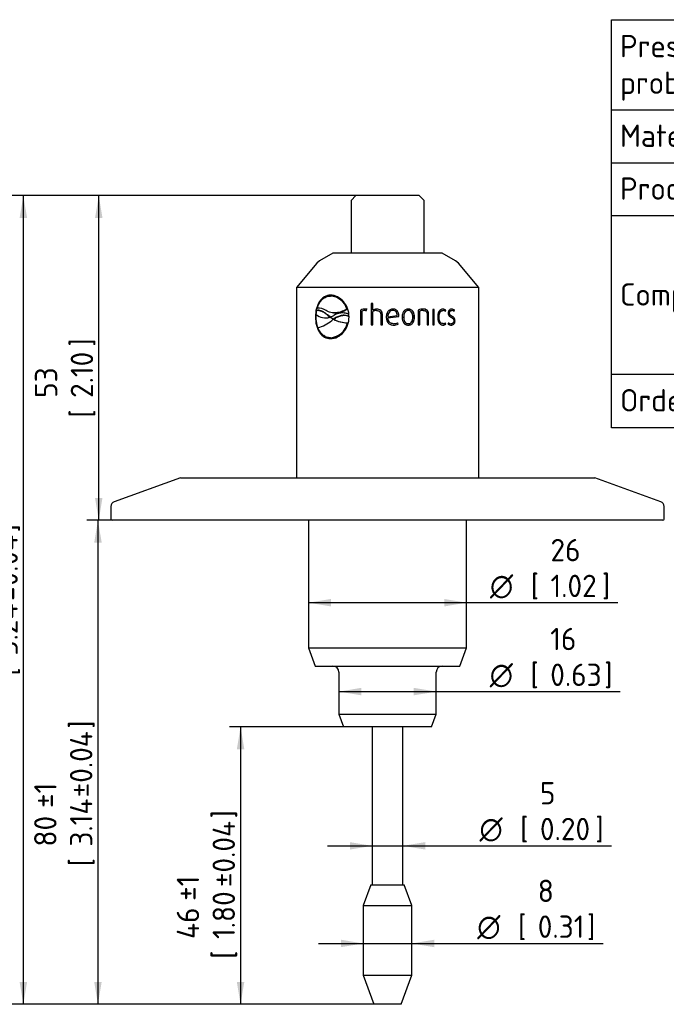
# Model space of a CAD drawing. Header units: millimetres. Extents: x 0 to 296, y -88 to 205.
# Tile 3 of 4: x 94 to 195, y 51 to 205. Entities that reach past the tile are written whole.
import ezdxf
from ezdxf.enums import TextEntityAlignment as Align

# ---------------------------------------------------------------- set-up
doc = ezdxf.new("R2010")
doc.units = ezdxf.units.MM
doc.layers.add('Default', color=7, linetype='Continuous')
doc.layers.add('SRV-X3-30T', color=7, linetype='Continuous')
doc.styles.add('SEACAD_Solid_Edge_ISO', font='seiso.ttf')
doc.styles.add('SEACAD_Solid_Edge_ISO1_Symbols', font='semeci1.ttf')
doc.dimstyles.new('Rheonics_Publish', dxfattribs={"dimtxt": 3.5, "dimasz": 3.5, "dimexe": 1.75, "dimexo": 0, "dimgap": 0.875, "dimtad": 1, "dimdec": 0, "dimlfac": 1.052632, "dimdsep": 46, "dimtxsty": 'SEACAD_Solid_Edge_ISO', "dimblk1": '_SE_FILLED', "dimblk2": '_SE_FILLED', "dimsah": 1, "dimcen": 1.75, "dimazin": 0, "dimtfac": 0.5, "dimtdec": 3, "dimtmove": 0, "dimatfit": 3, "dimfxl": 1, "dimarcsym": 0})

# ---------------------------------------------------------------- blocks, each defined once
blk = doc.blocks.new('SE')
at = {"layer": 'Default', "color": 7, "linetype": 'Continuous'}
for p, q in [((241.37, 205.15), (241.37, 191.07)), ((186.06, 191.07), (293.43, 191.07)), ((241.37, 191.07), (241.37, 182.79)), ((186.06, 182.79), (293.43, 182.79)), ((241.37, 182.79), (241.37, 174.52)), ((186.06, 174.52), (293.43, 174.52)), ((241.37, 174.52), (241.37, 166.24)), ((241.37, 166.24), (293.43, 166.24)), ((241.37, 166.24), (241.37, 157.96)), ((241.37, 157.96), (293.43, 157.96)), ((241.37, 157.96), (241.37, 149.69)), ((186.06, 149.69), (293.43, 149.69)), ((241.37, 149.69), (241.37, 141.33))]:
    blk.add_line(p, q, dxfattribs=at)
blk.add_lwpolyline([(186.06, 141.33), (186.06, 205.15), (293.43, 205.15), (293.43, 141.33), (186.06, 141.33)], dxfattribs=at)
at = {"layer": 'Default', "color": 7, "linetype": 'Continuous', "style": 'SEACAD_Solid_Edge_ISO'}
for s, p in [('Pressure-Rating of the sensor', (187.41, 202.77)), ('As specified in order', (242.65, 202.77)), ('probe', (187.41, 197.04)), ('confirmation', (242.65, 197.04)), ('Material', (187.41, 188.76)), ('316L', (242.65, 188.76)), ('Process connection', (187.41, 180.49)), ('Tri-Clamp 3"', (242.65, 180.49)), ('ISO 1127 DN 65', (242.65, 172.21)), ('Compatible with', (187.41, 163.93)), ('DIN 32676 DN 65', (242.65, 163.93)), ('ASME BPE 3"', (242.65, 155.65)), ('Order Code', (187.41, 147.38)), ('SRV-X3-30T', (242.65, 147.38))]:
    blk.add_text(s, height=3.5, dxfattribs=at).set_placement(p, align=Align.TOP_LEFT)
blk = doc.blocks.new('SE1')
at = {"layer": 'SRV-X3-30T', "color": 7, "linetype": 'Continuous'}
for p, q in [((146.14, 177.64), (145.38, 176.88)), ((156.02, 177.64), (146.14, 177.64)), ((156.78, 176.88), (156.02, 177.64)), ((145.38, 176.88), (145.38, 168.62)), ((156.78, 168.62), (156.78, 176.88)), ((142.53, 168.62), (140.46, 167.42)), ((159.63, 168.62), (142.53, 168.62)), ((161.7, 167.42), (159.63, 168.62)), ((140.02, 167.05), (136.83, 163.25)), ((140.46, 167.42), (140.02, 167.05)), ((162.14, 167.05), (161.7, 167.42)), ((165.33, 163.25), (162.14, 167.05)), ((165.33, 163.25), (136.83, 163.25)), ((136.83, 163.25), (136.83, 133.52)), ((165.33, 133.52), (165.33, 163.25)), ((142.38, 161.92), (142.31, 161.93)), ((148.76, 160.76), (148.5, 160.76)), ((148.5, 160.76), (148.5, 157.43)), ((148.52, 160.76), (148.52, 157.43)), ((148.76, 159.73), (148.76, 160.76)), ((139.87, 158.67), (139.8, 158.67)), ((139.9, 159.08), (139.99, 159.68)), ((140.08, 160.05), (140.15, 160.05)), ((140.31, 159.7), (140.24, 159.7)), ((141.75, 158.89), (141.82, 158.89)), ((141.75, 158.89), (142.05, 158.66)), ((142.11, 158.66), (141.82, 158.89)), ((142.05, 158.66), (142.11, 158.66)), ((142.05, 158.66), (142.11, 158.65)), ((142.08, 158.63), (142.05, 158.64)), ((142.6, 158.31), (142.08, 158.63)), ((142.11, 158.65), (142.66, 158.89)), ((142.64, 159.31), (142.71, 159.31)), ((144.31, 159.29), (144.24, 159.29)), ((144.71, 159.92), (144.79, 159.91)), ((144.9, 159.15), (144.97, 159.14)), ((144.9, 159.15), (144.93, 158.78)), ((144.93, 158.78), (145, 158.78)), ((145, 158.78), (144.97, 159.14)), ((146.88, 159.73), (146.86, 159.73)), ((146.86, 159.73), (146.86, 157.43)), ((146.88, 159.73), (146.88, 157.43)), ((147.11, 157.43), (147.11, 159.58)), ((147.63, 159.67), (147.8, 159.66)), ((147.68, 159.89), (147.66, 159.89)), ((147.7, 159.67), (147.67, 159.67)), ((147.7, 159.67), (147.8, 159.66)), ((147.8, 159.66), (147.86, 159.88)), ((148.78, 159.73), (148.76, 159.73)), ((148.76, 157.43), (148.76, 159.51)), ((149.34, 159.67), (149.33, 159.67)), ((149.38, 159.89), (149.37, 159.89)), ((150.01, 159.08), (150, 159.08)), ((150, 159.08), (150, 157.43)), ((150.01, 159.08), (150.01, 157.43)), ((150.26, 157.43), (150.26, 159.1)), ((150.88, 158.64), (150.88, 158.64)), ((151.12, 158.7), (152.58, 158.91)), ((151.12, 158.7), (151.12, 158.7)), ((151.13, 158.5), (152.83, 158.75)), ((151.13, 158.5), (152.81, 158.75)), ((151.89, 159.68), (151.9, 159.68)), ((152.81, 158.75), (152.82, 158.89)), ((152.81, 158.75), (152.83, 158.75)), ((152.82, 158.89), (152.83, 158.89)), ((152.83, 158.75), (152.83, 158.89)), ((153.59, 158.64), (153.61, 158.64)), ((154.3, 159.67), (154.32, 159.67)), ((155.25, 158.64), (155.28, 158.64)), ((155.87, 159.73), (155.87, 157.43)), ((156.08, 159.58), (156.11, 159.58)), ((156.08, 157.43), (156.08, 159.58)), ((156.11, 157.43), (156.11, 159.58)), ((156.62, 159.89), (156.66, 159.89)), ((156.62, 159.67), (156.66, 159.67)), ((157.26, 159.08), (157.26, 157.43)), ((157.45, 159.1), (157.5, 159.1)), ((157.45, 157.43), (157.45, 159.1)), ((157.5, 157.43), (157.5, 159.1)), ((158.37, 159.85), (158.14, 159.85)), ((158.14, 159.85), (158.14, 157.43)), ((158.32, 157.43), (158.32, 159.85)), ((158.37, 157.43), (158.37, 159.85)), ((159.08, 158.64), (159.13, 158.64)), ((159.7, 159.67), (159.75, 159.67)), ((160.07, 159.57), (160.13, 159.73)), ((160.12, 159.53), (160.19, 159.73)), ((160.13, 159.73), (160.19, 159.73)), ((160.69, 159.27), (160.76, 159.27)), ((161.06, 159.68), (161.13, 159.68)), ((161.44, 159.58), (161.49, 159.73)), ((161.49, 159.73), (161.56, 159.73)), ((161.49, 159.53), (161.56, 159.73)), ((141.23, 158.53), (141.3, 158.53)), ((142.35, 158.11), (142.59, 158.3)), ((142.59, 158.3), (142.62, 158.3)), ((142.6, 158.31), (142.67, 158.3)), ((142.62, 158.3), (142.69, 158.29)), ((144.8, 157.72), (144.88, 157.72)), ((144.81, 157.72), (144.88, 157.72)), ((146.86, 157.43), (147.11, 157.43)), ((148.5, 157.43), (148.76, 157.43)), ((150, 157.43), (150.26, 157.43)), ((151.13, 158.5), (151.13, 158.5)), ((152, 157.39), (152, 157.39)), ((152.01, 157.61), (152.01, 157.61)), ((152.74, 157.55), (152.65, 157.76)), ((152.75, 157.55), (152.66, 157.76)), ((152.74, 157.55), (152.75, 157.55)), ((154.3, 157.61), (154.32, 157.61)), ((155.87, 157.43), (156.11, 157.43)), ((157.26, 157.43), (157.5, 157.43)), ((158.14, 157.43), (158.37, 157.43)), ((159.7, 157.62), (159.75, 157.62)), ((160.13, 157.55), (160.07, 157.72)), ((160.19, 157.55), (160.12, 157.75)), ((160.13, 157.55), (160.19, 157.55)), ((160.59, 157.76), (160.51, 157.55)), ((160.95, 157.61), (161.02, 157.61)), ((161.55, 158.05), (161.62, 158.05)), ((142.05, 155.41), (142.12, 155.41)), ((142.18, 155.41), (142.25, 155.4)), ((118.69, 133.52), (108.35, 129.76)), ((118.69, 133.52), (183.47, 133.52)), ((193.8, 129.76), (183.47, 133.52)), ((107.85, 129.04), (107.85, 127.06)), ((194.3, 127.06), (194.3, 129.04)), ((194.11, 126.87), (108.04, 126.87)), ((138.73, 126.87), (138.73, 106.91)), ((163.43, 106.91), (163.43, 126.87)), ((138.73, 106.91), (163.43, 106.91)), ((138.73, 106.91), (139.77, 104.06)), ((162.39, 104.06), (163.43, 106.91)), ((139.77, 104.06), (162.39, 104.06)), ((143.48, 103.11), (143.48, 96.52)), ((158.68, 96.52), (158.68, 103.11)), ((143.48, 96.52), (158.68, 96.52)), ((143.48, 96.52), (144.19, 94.56)), ((157.97, 94.56), (158.68, 96.52)), ((157.97, 94.56), (144.19, 94.56)), ((148.69, 94.56), (148.69, 69.86)), ((153.46, 69.86), (153.46, 94.56)), ((148.47, 69.86), (147.28, 66.6)), ((148.47, 69.86), (153.69, 69.86)), ((154.88, 66.6), (153.69, 69.86)), ((147.28, 66.6), (154.88, 66.6)), ((147.28, 66.6), (147.28, 55.74)), ((154.88, 55.74), (154.88, 66.6)), ((147.28, 55.74), (154.88, 55.74)), ((147.28, 55.74), (148.94, 51.17)), ((153.22, 51.17), (154.88, 55.74)), ((153.22, 51.17), (148.94, 51.17))]:
    blk.add_line(p, q, dxfattribs=at)
for centre, radius, start, end in [((141.95, 159.04), 2.9, 17.6422, 85.4166), ((142, 159.01), 2.93, 18.0254, 82.549), ((141.37, 160.74), 2.22, 228.7034, 288.0589), ((140.23, 157.91), 2.15, 54.9462, 93.9391), ((140.3, 157.91), 2.15, 86.9049, 93.9304), ((141.44, 160.74), 2.22, 266.3373, 288.0639), ((144.06, 156.64), 2.65, 71.3517, 121.7005), ((142.96, 162.37), 3.06, 265.2869, 306.6242), ((144.13, 156.63), 2.65, 71.3774, 86.0995), ((147.64, 157.96), 1.94, 89.4375, 113.9027), ((147.67, 157.97), 1.93, 89.5211, 113.9714), ((147.61, 158.29), 1.38, 89.2195, 111.3223), ((147.73, 159.32), 0.576, 76.5969, 97.0614), ((149.39, 158.55), 1.34, 91.1171, 118.0347), ((149.34, 158.51), 1.16, 90.6638, 120.2261), ((149.4, 158.57), 1.32, 91.1344, 118.2046), ((156.66, 157.91), 1.99, 90.0432, 113.5795), ((156.61, 158.22), 1.45, 89.3942, 111.2255), ((156.64, 158.2), 1.47, 89.3949, 111.0902), ((159.68, 159.2), 0.691, 49.4489, 89.7093), ((159.74, 159.2), 0.698, 49.666, 89.7423), ((159.75, 159.11), 0.563, 48.8379, 89.1312), ((161.05, 159.23), 0.66, 48.4553, 90.1088), ((161.12, 159.23), 0.667, 48.6751, 90.142), ((161.11, 159.13), 0.548, 46.8292, 88.3134), ((139.04, 161.93), 5.05, 283.0088, 310.9899), ((141.91, 158.36), 2.97, 275.143, 347.5808), ((141.98, 158.36), 2.97, 275.1218, 347.5145), ((145.03, 163.02), 5.3, 243.0118, 267.663), ((145.1, 163.03), 5.31, 243.0403, 267.6688), ((152.04, 159.02), 1.63, 268.8365, 296.1089), ((152.03, 159), 1.61, 268.8347, 296.2728), ((152.03, 159.02), 1.41, 269.4416, 296.8603), ((159.68, 158.07), 0.68, 269.9529, 310.889), ((159.73, 158.09), 0.703, 270.3893, 310.2026), ((159.75, 158.18), 0.562, 270.8227, 311.214), ((161.04, 158.3), 0.909, 234.7982, 268.9072), ((160.99, 158.39), 0.789, 238.1039, 266.7908), ((161.06, 158.4), 0.797, 233.832, 266.8265), ((108.61, 129.04), 0.76, 110, 180), ((193.54, 129.04), 0.76, 0, 70), ((108.04, 127.06), 0.19, 180, 270), ((194.11, 127.06), 0.19, 270, 0), ((142.53, 103.11), 0.95, 0, 90), ((159.63, 103.11), 0.95, 90, 180)]:
    blk.add_arc(centre, radius, start, end, dxfattribs=at)
for points, knots in [([(142.18, 162.07), (141.83, 162.06), (141.49, 161.98), (140.9, 161.64), (140.65, 161.39), (140.23, 160.76), (140.07, 160.38), (139.85, 159.56), (139.81, 159.12), (139.8, 158.67)], [0, 0, 0, 0, 0.25, 0.25, 0.5, 0.5, 0.75, 0.75, 1, 1, 1, 1]), ([(142.24, 162.07), (141.89, 162.06), (141.55, 161.98), (140.97, 161.64), (140.71, 161.38), (140.3, 160.76), (140.14, 160.38), (139.93, 159.56), (139.88, 159.12), (139.87, 158.67)], [0, 0, 0, 0, 0.25, 0.25, 0.5, 0.5, 0.75, 0.75, 1, 1, 1, 1]), ([(140.08, 160.05), (140.17, 160.33), (140.28, 160.59), (140.48, 160.94), (140.55, 161.05), (140.71, 161.25), (140.79, 161.34), (140.97, 161.5), (141.07, 161.58), (141.27, 161.7), (141.38, 161.76), (141.7, 161.89), (141.94, 161.93), (142.18, 161.93)], [0, 0, 0, 0, 0.25, 0.25, 0.375, 0.375, 0.5, 0.5, 0.625, 0.625, 0.75, 0.75, 1, 1, 1, 1]), ([(145.07, 158.67), (145.05, 159.12), (144.99, 159.56), (144.68, 160.39), (144.45, 160.76), (143.9, 161.39), (143.57, 161.64), (142.89, 161.99), (142.53, 162.06), (142.18, 162.07)], [0, 0, 0, 0, 0.25, 0.25, 0.5, 0.5, 0.75, 0.75, 1, 1, 1, 1]), ([(139.8, 158.67), (139.81, 158.22), (139.85, 157.78), (140.07, 156.95), (140.23, 156.58), (140.65, 155.94), (140.91, 155.7), (141.5, 155.35), (141.83, 155.28), (142.18, 155.27)], [0, 0, 0, 0, 0.25, 0.25, 0.5, 0.5, 0.75, 0.75, 1, 1, 1, 1]), ([(139.87, 158.67), (139.88, 158.22), (139.93, 157.77), (140.14, 156.96), (140.3, 156.58), (140.71, 155.95), (140.97, 155.7), (141.56, 155.36), (141.89, 155.28), (142.24, 155.27)], [0, 0, 0, 0, 0.25, 0.25, 0.5, 0.5, 0.75, 0.75, 1, 1, 1, 1]), ([(139.99, 159.68), (140.06, 159.69), (140.13, 159.7), (140.28, 159.7), (140.35, 159.69), (140.58, 159.64), (140.73, 159.59), (141.02, 159.44), (141.17, 159.34), (141.39, 159.19), (141.47, 159.13), (141.61, 159.02), (141.68, 158.95), (141.75, 158.89)], [0, 0, 0, 0, 0.125, 0.125, 0.25, 0.25, 0.5, 0.5, 0.75, 0.75, 0.875, 0.875, 1, 1, 1, 1]), ([(141.82, 158.89), (141.75, 158.95), (141.68, 159.01), (141.53, 159.13), (141.46, 159.18), (141.24, 159.34), (141.09, 159.43), (140.79, 159.58), (140.64, 159.64), (140.43, 159.68), (140.37, 159.69), (140.31, 159.7)], [0, 0, 0, 0, 0.125, 0.125, 0.25, 0.25, 0.5, 0.5, 0.75, 0.75, 0.8558061, 0.8558061, 0.8558061, 0.8558061]), ([(144.71, 159.92), (144.65, 159.88), (144.58, 159.83), (144.44, 159.76), (144.37, 159.72), (144.17, 159.62), (144.03, 159.56), (143.6, 159.4), (143.32, 159.34), (142.89, 159.3), (142.75, 159.3), (142.48, 159.32), (142.34, 159.34), (142.08, 159.4), (141.95, 159.44), (141.7, 159.54), (141.58, 159.6), (141.46, 159.67)], [0, 0, 0, 0, 0.0625, 0.0625, 0.125, 0.125, 0.25, 0.25, 0.5, 0.5, 0.625, 0.625, 0.75, 0.75, 0.875, 0.875, 1, 1, 1, 1]), ([(142.18, 155.27), (142.53, 155.28), (142.89, 155.36), (143.58, 155.7), (143.9, 155.95), (144.45, 156.58), (144.68, 156.95), (144.99, 157.78), (145.05, 158.22), (145.07, 158.67)], [0, 0, 0, 0, 0.25, 0.25, 0.5, 0.5, 0.75, 0.75, 1, 1, 1, 1]), ([(144.93, 158.78), (144.88, 158.8), (144.83, 158.82), (144.73, 158.85), (144.68, 158.87), (144.52, 158.9), (144.42, 158.92), (144.21, 158.93), (144.1, 158.92), (143.89, 158.9), (143.79, 158.88), (143.5, 158.8), (143.3, 158.73), (143.03, 158.59), (142.94, 158.54), (142.77, 158.43), (142.68, 158.37), (142.6, 158.31)], [0, 0, 0, 0, 0.0625, 0.0625, 0.125, 0.125, 0.25, 0.25, 0.375, 0.375, 0.5, 0.5, 0.75, 0.75, 0.875, 0.875, 1, 1, 1, 1]), ([(142.67, 158.3), (142.75, 158.36), (142.84, 158.42), (143.01, 158.53), (143.1, 158.58), (143.38, 158.72), (143.57, 158.8), (143.86, 158.87), (143.96, 158.89), (144.17, 158.92), (144.28, 158.92), (144.39, 158.92), (144.39, 158.92), (144.4, 158.92)], [0, 0, 0, 0, 0.125, 0.125, 0.25, 0.25, 0.5, 0.5, 0.625, 0.625, 0.75, 0.75, 0.7580246, 0.7580246, 0.7580246, 0.7580246]), ([(149.33, 159.67), (149.41, 159.66), (149.5, 159.66), (149.66, 159.62), (149.74, 159.58), (149.87, 159.48), (149.92, 159.41), (149.99, 159.25), (150, 159.17), (150, 159.08)], [0, 0, 0, 0, 0.25, 0.25, 0.5, 0.5, 0.75, 0.75, 1, 1, 1, 1]), ([(149.34, 159.67), (149.43, 159.66), (149.51, 159.66), (149.67, 159.62), (149.75, 159.58), (149.88, 159.48), (149.93, 159.41), (150, 159.25), (150.01, 159.17), (150.01, 159.08)], [0, 0, 0, 0, 0.25, 0.25, 0.5, 0.5, 0.75, 0.75, 1, 1, 1, 1]), ([(150.26, 159.1), (150.26, 159.15), (150.26, 159.21), (150.24, 159.32), (150.23, 159.38), (150.18, 159.48), (150.15, 159.53), (150.09, 159.62), (150.05, 159.66), (149.92, 159.77), (149.81, 159.82), (149.59, 159.88), (149.48, 159.89), (149.37, 159.89)], [0, 0, 0, 0, 0.125, 0.125, 0.25, 0.25, 0.375, 0.375, 0.5, 0.5, 0.75, 0.75, 1, 1, 1, 1]), ([(151.9, 159.89), (151.82, 159.89), (151.75, 159.89), (151.6, 159.85), (151.53, 159.83), (151.32, 159.73), (151.21, 159.63), (151.03, 159.38), (150.97, 159.24), (150.91, 159.02), (150.9, 158.95), (150.88, 158.79), (150.88, 158.72), (150.88, 158.64)], [0, 0, 0, 0, 0.125, 0.125, 0.25, 0.25, 0.5, 0.5, 0.75, 0.75, 0.875, 0.875, 1, 1, 1, 1]), ([(151.08, 159.44), (151.01, 159.33), (150.96, 159.21), (150.91, 159.02), (150.9, 158.94), (150.88, 158.79), (150.88, 158.72), (150.88, 158.64)], [0.5407445, 0.5407445, 0.5407445, 0.5407445, 0.75, 0.75, 0.875, 0.875, 1, 1, 1, 1]), ([(150.88, 158.64), (150.88, 158.56), (150.88, 158.48), (150.9, 158.32), (150.92, 158.25), (150.98, 158.02), (151.05, 157.87), (151.25, 157.62), (151.38, 157.53), (151.61, 157.44), (151.68, 157.42), (151.84, 157.39), (151.92, 157.39), (152, 157.39)], [0, 0, 0, 0, 0.125, 0.125, 0.25, 0.25, 0.5, 0.5, 0.75, 0.75, 0.875, 0.875, 1, 1, 1, 1]), ([(150.88, 158.64), (150.88, 158.56), (150.88, 158.48), (150.9, 158.32), (150.92, 158.25), (150.97, 158.06), (151.01, 157.95), (151.07, 157.86)], [0, 0, 0, 0, 0.125, 0.125, 0.25, 0.25, 0.429329, 0.429329, 0.429329, 0.429329]), ([(151.9, 159.68), (151.78, 159.68), (151.67, 159.65), (151.46, 159.55), (151.37, 159.47), (151.24, 159.27), (151.19, 159.16), (151.14, 158.93), (151.12, 158.82), (151.12, 158.7)], [0, 0, 0, 0, 0.25, 0.25, 0.5, 0.5, 0.75, 0.75, 1, 1, 1, 1]), ([(151.89, 159.68), (151.78, 159.68), (151.66, 159.65), (151.45, 159.55), (151.37, 159.46), (151.24, 159.27), (151.19, 159.16), (151.14, 158.93), (151.12, 158.82), (151.12, 158.7)], [0, 0, 0, 0, 0.25, 0.25, 0.5, 0.5, 0.75, 0.75, 1, 1, 1, 1]), ([(152.82, 158.89), (152.82, 158.96), (152.81, 159.02), (152.8, 159.15), (152.78, 159.21), (152.73, 159.4), (152.67, 159.51), (152.5, 159.71), (152.39, 159.78), (152.21, 159.85), (152.15, 159.87), (152.02, 159.89), (151.96, 159.89), (151.89, 159.89)], [0, 0, 0, 0, 0.125, 0.125, 0.25, 0.25, 0.5, 0.5, 0.75, 0.75, 0.875, 0.875, 1, 1, 1, 1]), ([(152.83, 158.89), (152.83, 158.96), (152.83, 159.02), (152.81, 159.15), (152.8, 159.21), (152.74, 159.4), (152.68, 159.52), (152.51, 159.71), (152.4, 159.78), (152.22, 159.85), (152.16, 159.87), (152.03, 159.89), (151.97, 159.89), (151.9, 159.89)], [0, 0, 0, 0, 0.125, 0.125, 0.25, 0.25, 0.5, 0.5, 0.75, 0.75, 0.875, 0.875, 1, 1, 1, 1]), ([(152.58, 158.91), (152.57, 159.01), (152.56, 159.11), (152.51, 159.29), (152.48, 159.39), (152.36, 159.54), (152.28, 159.6), (152.1, 159.67), (152, 159.68), (151.9, 159.68)], [0, 0, 0, 0, 0.25, 0.25, 0.5, 0.5, 0.75, 0.75, 1, 1, 1, 1]), ([(154.32, 159.89), (154.25, 159.89), (154.17, 159.89), (154.03, 159.86), (153.96, 159.83), (153.76, 159.73), (153.65, 159.62), (153.48, 159.38), (153.43, 159.23), (153.38, 159.02), (153.36, 158.94), (153.35, 158.79), (153.35, 158.72), (153.34, 158.64)], [0, 0, 0, 0, 0.125, 0.125, 0.25, 0.25, 0.5, 0.5, 0.75, 0.75, 0.875, 0.875, 1, 1, 1, 1]), ([(153.34, 158.64), (153.35, 158.57), (153.35, 158.49), (153.36, 158.34), (153.38, 158.27), (153.43, 158.05), (153.48, 157.91), (153.65, 157.66), (153.76, 157.55), (153.96, 157.45), (154.03, 157.43), (154.17, 157.39), (154.25, 157.39), (154.32, 157.39)], [0, 0, 0, 0, 0.125, 0.125, 0.25, 0.25, 0.5, 0.5, 0.75, 0.75, 0.875, 0.875, 1, 1, 1, 1]), ([(154.3, 159.67), (154.24, 159.67), (154.18, 159.67), (154.07, 159.64), (154.02, 159.62), (153.87, 159.52), (153.79, 159.43), (153.68, 159.23), (153.64, 159.11), (153.6, 158.88), (153.59, 158.76), (153.59, 158.64)], [0, 0, 0, 0, 0.125, 0.125, 0.25, 0.25, 0.5, 0.5, 0.75, 0.75, 1, 1, 1, 1]), ([(153.59, 158.64), (153.59, 158.52), (153.6, 158.41), (153.64, 158.18), (153.68, 158.06), (153.79, 157.85), (153.87, 157.76), (154.02, 157.67), (154.07, 157.65), (154.18, 157.62), (154.24, 157.61), (154.3, 157.61)], [0, 0, 0, 0, 0.25, 0.25, 0.5, 0.5, 0.75, 0.75, 0.875, 0.875, 1, 1, 1, 1]), ([(154.32, 159.67), (154.26, 159.67), (154.21, 159.67), (154.09, 159.64), (154.04, 159.62), (153.89, 159.53), (153.81, 159.43), (153.69, 159.23), (153.66, 159.11), (153.61, 158.88), (153.61, 158.76), (153.61, 158.64)], [0, 0, 0, 0, 0.125, 0.125, 0.25, 0.25, 0.5, 0.5, 0.75, 0.75, 1, 1, 1, 1]), ([(153.61, 158.64), (153.61, 158.52), (153.61, 158.4), (153.66, 158.17), (153.69, 158.06), (153.81, 157.85), (153.89, 157.76), (154.04, 157.67), (154.09, 157.65), (154.2, 157.62), (154.26, 157.61), (154.32, 157.61)], [0, 0, 0, 0, 0.25, 0.25, 0.5, 0.5, 0.75, 0.75, 0.875, 0.875, 1, 1, 1, 1]), ([(155.25, 158.64), (155.25, 158.72), (155.25, 158.79), (155.24, 158.94), (155.22, 159.02), (155.19, 159.16), (155.17, 159.23), (155.11, 159.37), (155.08, 159.44), (155, 159.56), (154.95, 159.62), (154.85, 159.72), (154.79, 159.76), (154.66, 159.83), (154.59, 159.85), (154.45, 159.89), (154.37, 159.89), (154.3, 159.89)], [0, 0, 0, 0, 0.125, 0.125, 0.25, 0.25, 0.375, 0.375, 0.5, 0.5, 0.625, 0.625, 0.75, 0.75, 0.875, 0.875, 1, 1, 1, 1]), ([(154.3, 157.39), (154.37, 157.39), (154.45, 157.39), (154.59, 157.43), (154.66, 157.45), (154.85, 157.55), (154.96, 157.66), (155.12, 157.91), (155.17, 158.05), (155.22, 158.27), (155.24, 158.34), (155.25, 158.49), (155.25, 158.57), (155.25, 158.64)], [0, 0, 0, 0, 0.125, 0.125, 0.25, 0.25, 0.5, 0.5, 0.75, 0.75, 0.875, 0.875, 1, 1, 1, 1]), ([(155.28, 158.64), (155.28, 158.72), (155.28, 158.79), (155.26, 158.94), (155.25, 159.02), (155.22, 159.16), (155.2, 159.23), (155.14, 159.37), (155.11, 159.44), (155.03, 159.56), (154.98, 159.62), (154.87, 159.72), (154.81, 159.76), (154.68, 159.83), (154.61, 159.86), (154.47, 159.89), (154.4, 159.89), (154.32, 159.89)], [0, 0, 0, 0, 0.125, 0.125, 0.25, 0.25, 0.375, 0.375, 0.5, 0.5, 0.625, 0.625, 0.75, 0.75, 0.875, 0.875, 1, 1, 1, 1]), ([(155.03, 158.64), (155.03, 158.76), (155.02, 158.88), (154.98, 159.11), (154.94, 159.22), (154.83, 159.43), (154.75, 159.53), (154.6, 159.62), (154.55, 159.64), (154.44, 159.67), (154.38, 159.67), (154.32, 159.67)], [0, 0, 0, 0, 0.25, 0.25, 0.5, 0.5, 0.75, 0.75, 0.875, 0.875, 1, 1, 1, 1]), ([(154.32, 157.39), (154.39, 157.39), (154.47, 157.39), (154.61, 157.43), (154.68, 157.45), (154.87, 157.55), (154.98, 157.66), (155.15, 157.91), (155.2, 158.05), (155.25, 158.27), (155.26, 158.34), (155.28, 158.49), (155.28, 158.57), (155.28, 158.64)], [0, 0, 0, 0, 0.125, 0.125, 0.25, 0.25, 0.5, 0.5, 0.75, 0.75, 0.875, 0.875, 1, 1, 1, 1]), ([(154.32, 157.61), (154.38, 157.61), (154.44, 157.62), (154.55, 157.65), (154.6, 157.67), (154.75, 157.76), (154.83, 157.85), (154.94, 158.06), (154.98, 158.17), (155.02, 158.41), (155.03, 158.52), (155.03, 158.64)], [0, 0, 0, 0, 0.125, 0.125, 0.25, 0.25, 0.5, 0.5, 0.75, 0.75, 1, 1, 1, 1]), ([(157.45, 159.1), (157.45, 159.15), (157.45, 159.21), (157.43, 159.33), (157.42, 159.38), (157.38, 159.49), (157.35, 159.54), (157.29, 159.63), (157.26, 159.67), (157.13, 159.78), (157.04, 159.83), (156.83, 159.88), (156.73, 159.89), (156.62, 159.89)], [0, 0, 0, 0, 0.125, 0.125, 0.25, 0.25, 0.375, 0.375, 0.5, 0.5, 0.75, 0.75, 1, 1, 1, 1]), ([(157.5, 159.1), (157.5, 159.15), (157.49, 159.21), (157.48, 159.33), (157.46, 159.38), (157.42, 159.49), (157.4, 159.54), (157.33, 159.63), (157.3, 159.67), (157.17, 159.78), (157.08, 159.83), (156.87, 159.88), (156.77, 159.89), (156.66, 159.89)], [0, 0, 0, 0, 0.125, 0.125, 0.25, 0.25, 0.375, 0.375, 0.5, 0.5, 0.75, 0.75, 1, 1, 1, 1]), ([(156.66, 159.67), (156.74, 159.67), (156.81, 159.67), (156.96, 159.62), (157.03, 159.59), (157.15, 159.48), (157.19, 159.41), (157.25, 159.25), (157.26, 159.17), (157.26, 159.08)], [0, 0, 0, 0, 0.25, 0.25, 0.5, 0.5, 0.75, 0.75, 1, 1, 1, 1]), ([(159.74, 159.89), (159.68, 159.89), (159.62, 159.89), (159.5, 159.85), (159.44, 159.83), (159.28, 159.73), (159.18, 159.62), (159.03, 159.38), (158.98, 159.24), (158.94, 159.02), (158.93, 158.95), (158.91, 158.79), (158.91, 158.72), (158.91, 158.64)], [0, 0, 0, 0, 0.125, 0.125, 0.25, 0.25, 0.5, 0.5, 0.75, 0.75, 0.875, 0.875, 1, 1, 1, 1]), ([(158.91, 158.64), (158.91, 158.57), (158.91, 158.49), (158.93, 158.34), (158.94, 158.27), (158.98, 158.05), (159.03, 157.9), (159.14, 157.72), (159.19, 157.66), (159.28, 157.57), (159.33, 157.52), (159.44, 157.46), (159.5, 157.43), (159.62, 157.4), (159.68, 157.39), (159.74, 157.39)], [0, 0, 0, 0, 0.125, 0.125, 0.25, 0.25, 0.5, 0.5, 0.625, 0.625, 0.75, 0.75, 0.875, 0.875, 1, 1, 1, 1]), ([(159.08, 158.64), (159.08, 158.76), (159.09, 158.88), (159.13, 159.12), (159.16, 159.23), (159.26, 159.43), (159.34, 159.52), (159.46, 159.61), (159.51, 159.63), (159.6, 159.66), (159.65, 159.67), (159.7, 159.67)], [0, 0, 0, 0, 0.25, 0.25, 0.5, 0.5, 0.75, 0.75, 0.875, 0.875, 1, 1, 1, 1]), ([(159.7, 157.62), (159.6, 157.62), (159.51, 157.65), (159.34, 157.77), (159.26, 157.85), (159.16, 158.06), (159.13, 158.17), (159.09, 158.4), (159.08, 158.52), (159.08, 158.64)], [0, 0, 0, 0, 0.25, 0.25, 0.5, 0.5, 0.75, 0.75, 1, 1, 1, 1]), ([(159.13, 158.64), (159.13, 158.76), (159.14, 158.88), (159.18, 159.12), (159.22, 159.23), (159.29, 159.38), (159.33, 159.43), (159.4, 159.52), (159.43, 159.55), (159.52, 159.61), (159.56, 159.63), (159.66, 159.66), (159.71, 159.67), (159.75, 159.67)], [0, 0, 0, 0, 0.25, 0.25, 0.5, 0.5, 0.625, 0.625, 0.75, 0.75, 0.875, 0.875, 1, 1, 1, 1]), ([(159.75, 157.62), (159.66, 157.62), (159.56, 157.65), (159.39, 157.77), (159.32, 157.85), (159.22, 158.06), (159.18, 158.17), (159.14, 158.4), (159.13, 158.52), (159.13, 158.64)], [0, 0, 0, 0, 0.25, 0.25, 0.5, 0.5, 0.75, 0.75, 1, 1, 1, 1]), ([(161.12, 159.89), (161.08, 159.89), (161.05, 159.89), (160.99, 159.88), (160.95, 159.87), (160.86, 159.84), (160.79, 159.8), (160.68, 159.69), (160.64, 159.62), (160.58, 159.46), (160.56, 159.36), (160.56, 159.27)], [0, 0, 0, 0, 0.125, 0.125, 0.25, 0.25, 0.5, 0.5, 0.75, 0.75, 1, 1, 1, 1]), ([(160.56, 159.27), (160.56, 159.18), (160.57, 159.1), (160.62, 158.94), (160.66, 158.86), (160.76, 158.75), (160.82, 158.71), (160.93, 158.63), (160.99, 158.6), (161.05, 158.57)], [0, 0, 0, 0, 0.25, 0.25, 0.5, 0.5, 0.75, 0.75, 1, 1, 1, 1]), ([(160.69, 159.27), (160.69, 159.33), (160.71, 159.39), (160.75, 159.5), (160.78, 159.55), (160.85, 159.62), (160.89, 159.64), (160.98, 159.67), (161.02, 159.68), (161.06, 159.68)], [0, 0, 0, 0, 0.25, 0.25, 0.5, 0.5, 0.75, 0.75, 1, 1, 1, 1]), ([(161.06, 158.77), (160.98, 158.82), (160.89, 158.86), (160.78, 158.98), (160.74, 159.03), (160.7, 159.14), (160.69, 159.21), (160.69, 159.27)], [0, 0, 0, 0, 0.5, 0.5, 0.75, 0.75, 1, 1, 1, 1]), ([(160.76, 159.27), (160.76, 159.33), (160.77, 159.39), (160.81, 159.5), (160.84, 159.55), (160.92, 159.62), (160.96, 159.64), (161.04, 159.67), (161.09, 159.68), (161.13, 159.68)], [0, 0, 0, 0, 0.25, 0.25, 0.5, 0.5, 0.75, 0.75, 1, 1, 1, 1]), ([(161.13, 158.77), (161.04, 158.82), (160.96, 158.86), (160.84, 158.98), (160.81, 159.03), (160.77, 159.14), (160.76, 159.21), (160.76, 159.27)], [0, 0, 0, 0, 0.5, 0.5, 0.75, 0.75, 1, 1, 1, 1]), ([(161.55, 158.05), (161.55, 158.14), (161.53, 158.23), (161.49, 158.4), (161.45, 158.47), (161.35, 158.59), (161.3, 158.63), (161.18, 158.71), (161.12, 158.74), (161.06, 158.77)], [0, 0, 0, 0, 0.25, 0.25, 0.5, 0.5, 0.75, 0.75, 1, 1, 1, 1]), ([(161.62, 158.05), (161.62, 158.14), (161.6, 158.23), (161.56, 158.4), (161.52, 158.47), (161.42, 158.59), (161.36, 158.63), (161.25, 158.71), (161.19, 158.74), (161.13, 158.77)], [0, 0, 0, 0, 0.25, 0.25, 0.5, 0.5, 0.75, 0.75, 1, 1, 1, 1]), ([(152.01, 157.61), (151.89, 157.61), (151.78, 157.63), (151.56, 157.7), (151.45, 157.77), (151.29, 157.94), (151.24, 158.04), (151.18, 158.21), (151.16, 158.27), (151.14, 158.38), (151.14, 158.44), (151.13, 158.5)], [0, 0, 0, 0, 0.25, 0.25, 0.5, 0.5, 0.75, 0.75, 0.875, 0.875, 1, 1, 1, 1]), ([(152.01, 157.61), (151.89, 157.61), (151.77, 157.63), (151.55, 157.71), (151.45, 157.77), (151.29, 157.94), (151.23, 158.05), (151.18, 158.21), (151.16, 158.27), (151.14, 158.38), (151.14, 158.44), (151.13, 158.5)], [0, 0, 0, 0, 0.25, 0.25, 0.5, 0.5, 0.75, 0.75, 0.875, 0.875, 1, 1, 1, 1]), ([(160.95, 157.39), (161.02, 157.39), (161.1, 157.4), (161.23, 157.44), (161.3, 157.48), (161.42, 157.59), (161.47, 157.67), (161.52, 157.8), (161.53, 157.85), (161.54, 157.95), (161.55, 158), (161.55, 158.05)], [0, 0, 0, 0, 0.25, 0.25, 0.5, 0.5, 0.75, 0.75, 0.875, 0.875, 1, 1, 1, 1]), ([(161.02, 157.39), (161.09, 157.39), (161.16, 157.4), (161.3, 157.44), (161.37, 157.48), (161.49, 157.59), (161.54, 157.67), (161.59, 157.8), (161.6, 157.85), (161.61, 157.95), (161.62, 158), (161.62, 158.05)], [0, 0, 0, 0, 0.25, 0.25, 0.5, 0.5, 0.75, 0.75, 0.875, 0.875, 1, 1, 1, 1]), ([(161.43, 158.05), (161.43, 157.99), (161.42, 157.92), (161.37, 157.8), (161.34, 157.74), (161.26, 157.67), (161.21, 157.64), (161.11, 157.61), (161.06, 157.61), (161.02, 157.61)], [0, 0, 0, 0, 0.25, 0.25, 0.5, 0.5, 0.75, 0.75, 1, 1, 1, 1]), ([(161.05, 158.57), (161.14, 158.52), (161.23, 158.48), (161.34, 158.36), (161.38, 158.31), (161.42, 158.19), (161.43, 158.12), (161.43, 158.05)], [0, 0, 0, 0, 0.5, 0.5, 0.75, 0.75, 1, 1, 1, 1]), ([(142.18, 155.41), (142.07, 155.41), (141.96, 155.42), (141.75, 155.45), (141.65, 155.48), (141.44, 155.55), (141.35, 155.6), (141.16, 155.71), (141.07, 155.77), (140.9, 155.91), (140.81, 155.98), (140.66, 156.15), (140.59, 156.25), (140.45, 156.44), (140.39, 156.55), (140.28, 156.77), (140.23, 156.89), (140.18, 157.01)], [0, 0, 0, 0, 0.125, 0.125, 0.25, 0.25, 0.375, 0.375, 0.5, 0.5, 0.625, 0.625, 0.75, 0.75, 0.875, 0.875, 1, 1, 1, 1])]:
    blk.add_open_spline(points, degree=3, knots=knots, dxfattribs=at)
blk.add_open_spline([(142.12, 155.41), (142.16, 155.41), (142.21, 155.41), (142.25, 155.4)], degree=3, dxfattribs=at)
blk = doc.blocks.new('DMBLK169')
at = {"layer": 'Default', "linetype": 'Continuous'}
for points in [[(146.98, 100.66), (143.48, 100.07), (146.98, 99.49)], [(155.18, 100.66), (155.18, 99.49), (158.68, 100.07)]]:
    blk.add_hatch(color=7, dxfattribs=at).paths.add_polyline_path(points)
at = {"layer": 'Default', "color": 7, "linetype": 'Continuous'}
blk.add_line((143.48, 100.07), (187.43, 100.07), dxfattribs=at)
for s, style, p in [('16', 'SEACAD_Solid_Edge_ISO', (176.5, 110.05)), ('[', 'SEACAD_Solid_Edge_ISO', (173.4, 104.45)), (']', 'SEACAD_Solid_Edge_ISO', (184.94, 104.45)), ('O', 'SEACAD_Solid_Edge_ISO1_Symbols', (167.05, 104.45)), ('0.63', 'SEACAD_Solid_Edge_ISO', (176.5, 104.45))]:
    blk.add_text(s, height=3.5, dxfattribs=dict(at, style=style)).set_placement(p, align=Align.TOP_LEFT)
blk = doc.blocks.new('_SE_FILLED')
at = {"color": 0}
blk.add_line((0, 0), (-1, 0), dxfattribs=at)
blk.add_solid([(0, 0), (-1, -0.1665), (-1, 0.1665), (0, 0)], dxfattribs=at)
blk = doc.blocks.new('DMBLK170')
at = {"layer": 'Default', "linetype": 'Continuous'}
for points in [[(105.36, 174.14), (106.52, 174.14), (105.94, 177.64)], [(105.36, 130.37), (105.94, 126.87), (106.52, 130.37)]]:
    blk.add_hatch(color=7, dxfattribs=at).paths.add_polyline_path(points)
at = {"layer": 'Default', "color": 7, "linetype": 'Continuous'}
for p, q in [((151.08, 177.64), (104.19, 177.64)), ((105.94, 126.87), (105.94, 177.64)), ((108.04, 126.87), (104.19, 126.87))]:
    blk.add_line(p, q, dxfattribs=at)
at = {"layer": 'Default', "color": 7, "linetype": 'Continuous', "style": 'SEACAD_Solid_Edge_ISO'}
for s, p in [(']', (101.56, 154.03)), ('2.10', (101.56, 146)), ('53', (95.96, 146)), ('[', (101.56, 142.9))]:
    blk.add_text(s, height=3.5, rotation=90, dxfattribs=at).set_placement(p, align=Align.TOP_LEFT)
blk = doc.blocks.new('DMBLK173')
at = {"layer": 'Default', "linetype": 'Continuous'}
for points in [[(93.57, 174.14), (94.74, 174.14), (94.15, 177.64)], [(93.57, 54.67), (94.15, 51.17), (94.74, 54.67)]]:
    blk.add_hatch(color=7, dxfattribs=at).paths.add_polyline_path(points)
at = {"layer": 'Default', "color": 7, "linetype": 'Continuous'}
for p, q in [((146.14, 177.64), (92.4, 177.64)), ((94.15, 177.64), (94.15, 51.17)), ((151.08, 51.17), (92.4, 51.17))]:
    blk.add_line(p, q, dxfattribs=at)
at = {"layer": 'Default', "color": 7, "linetype": 'Continuous', "style": 'SEACAD_Solid_Edge_ISO'}
for s, p in [('±0.04', (89.78, 114.25)), (']', (89.78, 124.98)), ('±1', (84.18, 112.5)), ('5.24', (89.78, 105.65)), ('133', (84.18, 105.65)), ('[', (89.78, 102.55))]:
    blk.add_text(s, height=3.5, rotation=90, dxfattribs=at).set_placement(p, align=Align.TOP_LEFT)
blk = doc.blocks.new('DMBLK174')
at = {"layer": 'Default', "linetype": 'Continuous'}
for points in [[(105.23, 123.37), (106.4, 123.37), (105.81, 126.87)], [(105.23, 54.67), (105.81, 51.17), (106.4, 54.67)]]:
    blk.add_hatch(color=7, dxfattribs=at).paths.add_polyline_path(points)
at = {"layer": 'Default', "color": 7, "linetype": 'Continuous'}
for p, q in [((108.04, 126.87), (104.06, 126.87)), ((105.81, 126.87), (105.81, 51.17)), ((151.08, 51.17), (104.06, 51.17))]:
    blk.add_line(p, q, dxfattribs=at)
at = {"layer": 'Default', "color": 7, "linetype": 'Continuous', "style": 'SEACAD_Solid_Edge_ISO'}
for s, p in [('±0.04', (101.44, 83.54)), (']', (101.44, 94.28)), ('±1', (95.84, 81.87)), ('3.14', (101.44, 75.83)), ('80', (95.84, 75.83)), ('[', (101.44, 72.73))]:
    blk.add_text(s, height=3.5, rotation=90, dxfattribs=at).set_placement(p, align=Align.TOP_LEFT)
blk = doc.blocks.new('DMBLK175')
at = {"layer": 'Default', "linetype": 'Continuous'}
for points in [[(127.52, 91.06), (128.69, 91.06), (128.1, 94.56)], [(127.52, 54.67), (128.1, 51.17), (128.69, 54.67)]]:
    blk.add_hatch(color=7, dxfattribs=at).paths.add_polyline_path(points)
at = {"layer": 'Default', "color": 7, "linetype": 'Continuous'}
for p, q in [((151.08, 94.56), (126.35, 94.56)), ((128.1, 94.56), (128.1, 51.17)), ((148.94, 51.17), (126.35, 51.17))]:
    blk.add_line(p, q, dxfattribs=at)
at = {"layer": 'Default', "color": 7, "linetype": 'Continuous', "style": 'SEACAD_Solid_Edge_ISO'}
for s, p in [('±0.04', (123.73, 69.5)), (']', (123.73, 80.23)), ('±1', (118.13, 67.35)), ('1.80', (123.73, 61.38)), ('46', (118.13, 61.38)), ('[', (123.73, 58.28))]:
    blk.add_text(s, height=3.5, rotation=90, dxfattribs=at).set_placement(p, align=Align.TOP_LEFT)
blk = doc.blocks.new('DMBLK176')
at = {"layer": 'Default', "linetype": 'Continuous'}
for points in [[(142.23, 113.39), (142.23, 114.56), (138.73, 113.98)], [(159.93, 113.39), (163.43, 113.98), (159.93, 114.56)]]:
    blk.add_hatch(color=7, dxfattribs=at).paths.add_polyline_path(points)
at = {"layer": 'Default', "color": 7, "linetype": 'Continuous'}
blk.add_line((187.08, 113.98), (138.73, 113.98), dxfattribs=at)
for s, style, p in [('26', 'SEACAD_Solid_Edge_ISO', (176.54, 123.95)), ('[', 'SEACAD_Solid_Edge_ISO', (173.44, 118.35)), (']', 'SEACAD_Solid_Edge_ISO', (184.58, 118.35)), ('O', 'SEACAD_Solid_Edge_ISO1_Symbols', (167.09, 118.35)), ('1.02', 'SEACAD_Solid_Edge_ISO', (176.54, 118.35))]:
    blk.add_text(s, height=3.5, dxfattribs=dict(at, style=style)).set_placement(p, align=Align.TOP_LEFT)
blk = doc.blocks.new('DMBLK177')
at = {"layer": 'Default', "linetype": 'Continuous'}
for points in [[(145.19, 76.53), (145.19, 75.37), (148.69, 75.95)], [(156.96, 76.53), (153.46, 75.95), (156.96, 75.37)]]:
    blk.add_hatch(color=7, dxfattribs=at).paths.add_polyline_path(points)
at = {"layer": 'Default', "color": 7, "linetype": 'Continuous'}
blk.add_line((141.69, 75.95), (186.06, 75.95), dxfattribs=at)
for s, style, p in [('5', 'SEACAD_Solid_Edge_ISO', (174.89, 85.93)), ('O', 'SEACAD_Solid_Edge_ISO1_Symbols', (165.44, 80.33)), ('[', 'SEACAD_Solid_Edge_ISO', (171.79, 80.33)), ('0.20', 'SEACAD_Solid_Edge_ISO', (174.89, 80.33)), (']', 'SEACAD_Solid_Edge_ISO', (183.56, 80.33))]:
    blk.add_text(s, height=3.5, dxfattribs=dict(at, style=style)).set_placement(p, align=Align.TOP_LEFT)
blk = doc.blocks.new('DMBLK178')
at = {"layer": 'Default', "linetype": 'Continuous'}
for points in [[(143.78, 60.1), (147.28, 60.68), (143.78, 61.27)], [(158.38, 60.1), (158.38, 61.27), (154.88, 60.68)]]:
    blk.add_hatch(color=7, dxfattribs=at).paths.add_polyline_path(points)
at = {"layer": 'Default', "color": 7, "linetype": 'Continuous'}
blk.add_line((140.28, 60.68), (184.76, 60.68), dxfattribs=at)
for s, style, p in [('8', 'SEACAD_Solid_Edge_ISO', (174.55, 70.66)), ('O', 'SEACAD_Solid_Edge_ISO1_Symbols', (165.1, 65.06)), ('[', 'SEACAD_Solid_Edge_ISO', (171.45, 65.06)), ('0.31', 'SEACAD_Solid_Edge_ISO', (174.55, 65.06)), (']', 'SEACAD_Solid_Edge_ISO', (182.26, 65.06))]:
    blk.add_text(s, height=3.5, dxfattribs=dict(at, style=style)).set_placement(p, align=Align.TOP_LEFT)

msp = doc.modelspace()

# ---------------------------------------------------------------- block references
at = {"layer": 'Default'}
for name in ['SE', 'SE1']:
    msp.add_blockref(name, (0, 0), dxfattribs=at)

# ---------------------------------------------------------------- dimensions: what is measured, and where the dimension line sits
at = {"layer": 'Default', "color": 7, "linetype": 'Continuous'}
for base, p1, p2, angle, text, override, picture, middle, dimtype in [((94.152, 51.169), (156.019, 177.641), (151.079, 51.169), 90, '\\A1;<> ±1', {"dimpost": '\\X', "dimtdec": 2}, 'DMBLK173', (94.152, 114.405), 160), ((105.939, 177.641), (108.044, 126.868), (151.079, 177.641), 90, '\\A1;<>', {"dimpost": '\\X'}, 'DMBLK170', (105.939, 149.1), 160), ((105.814, 51.169), (108.044, 126.868), (151.079, 51.169), 90, '\\A1;<> ±1', {"dimpost": '\\X', "dimtdec": 2}, 'DMBLK174', (105.814, 84.14), 160), ((143.479, 100.072), (143.479, 99.817), (158.679, 99.817), 0, '\\A1;%%C <>', {"dimpost": '\\X'}, 'DMBLK169', (165.83, 100.072), 161), ((128.102, 51.169), (151.079, 94.563), (148.941, 51.169), 90, '\\A1;<> ±1', {"dimpost": '\\X', "dimtdec": 2}, 'DMBLK175', (128.102, 69.894), 160), ((148.695, 75.95), (148.695, 69.822), (153.463, 69.822), 0, '\\A1;%%C <> ', {"dimdec": 1, "dimpost": '\\X'}, 'DMBLK177', (164.215, 75.95), 161), ((147.279, 60.683), (147.279, 66.598), (154.879, 66.598), 0, '\\A1;%%C <> ', {"dimdec": 1, "dimpost": '\\X'}, 'DMBLK178', (163.873, 60.683), 161)]:
    dim = msp.add_linear_dim(base=base, p1=p1, p2=p2, angle=angle, text=text, dimstyle='Rheonics_Publish', override=override, dxfattribs=at)
    dim.commit()
    dim.dimension.update_dxf_attribs({"geometry": picture, "text_midpoint": middle, "dimtype": dimtype})
dim = msp.add_linear_dim(base=(138.729, 113.976), p1=(163.429, 116.89), p2=(138.729, 126.868), text='\\A1;%%C <>', dimstyle='Rheonics_Publish', override={"dimdec": 1, "dimpost": '\\X'}, dxfattribs=at)
dim.commit()
dim.dimension.update_dxf_attribs({"geometry": 'DMBLK176', "text_midpoint": (165.869, 113.976), "dimtype": 160})

doc.saveas('drawing.dxf')
